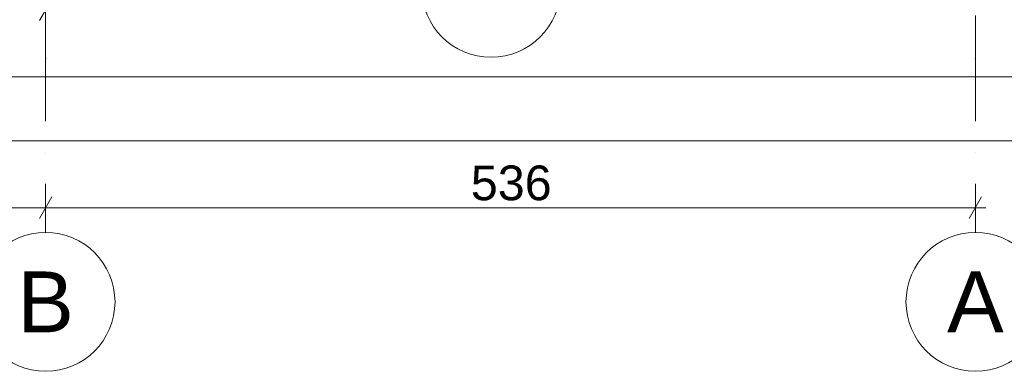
# Model space of a CAD drawing. Header units: millimetres. Extents: x 7523222 to 7678971, y 5352079 to 5786624.
# Tile 39 of 92: x 7563411 to 7569087, y 5757603 to 5759629. Entities that reach past the tile are written whole.
import ezdxf
from ezdxf.enums import TextEntityAlignment as Align

# ---------------------------------------------------------------- set-up
doc = ezdxf.new("R2010")
doc.units = ezdxf.units.MM
doc.header["$MEASUREMENT"] = 0
doc.linetypes.add('Kropki i Kreski', pattern=[720, 360, -180, 0, -180])
doc.layers.add('Nowe_299-A Wymiary opisy PB', color=7, linetype='Continuous')
doc.layers.add('Nowe_410-K Osie', color=7, linetype='Continuous')
for name, color, linetype, lineweight, true_color in [('Nowe_299-A Wymiary opisy PB_Nr_pióra__45', 7, 'Continuous', 15, 0x40a5ff), ('Nowe_299-A Wymiary opisy PB_Nr_pióra__85', 7, 'Continuous', 13, 0x80c2ff), ('Nowe_410-K Osie_Nr_pióra__5', 7, 'Continuous', 13, 0x40a5ff)]:
    doc.layers.add(name, color=color, linetype=linetype, lineweight=lineweight, true_color=true_color)
for name, color, linetype, lineweight in [('Nowe_299-A Wymiary opisy PB_Nr_pióra__6', 5, 'Continuous', 13), ('Nowe_410-K Osie_Nr_pióra__1', 7, 'Continuous', 13), ('Nowe_410-K Osie_Nr_pióra__7', 7, 'Continuous', 13)]:
    doc.layers.add(name, color=color, linetype=linetype, lineweight=lineweight)
doc.styles.add('STYL_AUTOMATYCZNY_2', font='arial.ttf')
doc.styles.add('STYL_AUTOMATYCZNY_3', font='arial.ttf')
doc.dimstyles.new('STYL_AUTOMATYCZNY__2', dxfattribs={"dimtxt": 200, "dimasz": 95, "dimexe": 0.18, "dimexo": 0.0625, "dimgap": 0, "dimtad": 1, "dimtih": 1, "dimtoh": 1, "dimdec": 1, "dimlfac": 0.1, "dimzin": 0, "dimdsep": 46, "dimtxsty": 'STYL_AUTOMATYCZNY_2', "dimblk": 'ARROWHEAD_2', "dimblk1": 'ARROWHEAD_2', "dimblk2": 'ARROWHEAD_2', "dimcen": 0.09, "dimclrd": 256, "dimclre": 256, "dimclrt": 5, "dimadec": 1, "dimazin": 0, "dimtfac": 1, "dimtdec": 4, "dimtmove": 0, "dimatfit": 3, "dimfxl": 0, "dimtolj": 1, "dimtzin": 0, "dimarcsym": 0})

# ---------------------------------------------------------------- blocks, each defined once
blk = doc.blocks.new('Standardowy znacznik osi[41]', base_point=(7568920.3, 5781536.1))
at = {"layer": 'Nowe_410-K Osie_Nr_pióra__5', "color": 161, "linetype": 'Kropki i Kreski', "lineweight": 13, "true_color": 0x40a5ff}
for p, q in [((7568920.3, 5780536.1), (7568920.3, 5759403.4)), ((7568920.3, 5759403.4), (7568920.3, 5758403.4))]:
    blk.add_line(p, q, dxfattribs=at)
blk.add_point((7568920.3, 5759403.4), dxfattribs=at)
blk.add_point((7568920.3, 5759403.4), dxfattribs=at)
at = {"layer": 'Nowe_410-K Osie_Nr_pióra__7', "color": 7, "linetype": 'Continuous', "lineweight": 13}
blk.add_circle((7568920.3, 5758003.4), 400, dxfattribs=at)
at = {"layer": 'Nowe_410-K Osie_Nr_pióra__1', "color": 7, "lineweight": 13, "style": 'STYL_AUTOMATYCZNY_3'}
for tag, p in [('AC_MarkerText_1_0', (7568920.3, 5782111.1)), ('AC_MarkerText_1_1', (7568920.3, 5758178.4))]:
    blk.add_attdef(tag, text='', height=350, dxfattribs=at).set_placement(p, align=Align.TOP_CENTER)
blk = doc.blocks.new('Standardowy znacznik osi[45]', base_point=(7563560.7, 5781536.1))
at = {"layer": 'Nowe_410-K Osie_Nr_pióra__5', "color": 161, "linetype": 'Kropki i Kreski', "lineweight": 13, "true_color": 0x40a5ff}
for p, q in [((7563560.7, 5780536.1), (7563560.7, 5759403.4)), ((7563560.7, 5759403.4), (7563560.7, 5758403.4))]:
    blk.add_line(p, q, dxfattribs=at)
blk.add_point((7563560.7, 5759403.4), dxfattribs=at)
blk.add_point((7563560.7, 5759403.4), dxfattribs=at)
at = {"layer": 'Nowe_410-K Osie_Nr_pióra__7', "color": 7, "linetype": 'Continuous', "lineweight": 13}
blk.add_circle((7563560.7, 5758003.4), 400, dxfattribs=at)
at = {"layer": 'Nowe_410-K Osie_Nr_pióra__1', "color": 7, "lineweight": 13, "style": 'STYL_AUTOMATYCZNY_3'}
for tag, p in [('AC_MarkerText_1_0', (7563560.7, 5782111.1)), ('AC_MarkerText_1_1', (7563560.7, 5758178.4))]:
    blk.add_attdef(tag, text='', height=350, dxfattribs=at).set_placement(p, align=Align.TOP_CENTER)
blk = doc.blocks.new('Standardowy znacznik osi[97]', base_point=(7565743.5, 5759920.4))
at = {"layer": 'Nowe_410-K Osie_Nr_pióra__7', "color": 7, "linetype": 'Continuous', "lineweight": 13}
blk.add_circle((7566128.5, 5759812), 400, dxfattribs=at)
at = {"layer": 'Nowe_410-K Osie_Nr_pióra__1', "color": 7, "lineweight": 13, "style": 'STYL_AUTOMATYCZNY_3'}
for tag, p in [('AC_MarkerText_1_1', (7540031.9, 5767329.6)), ('AC_MarkerText_1_0', (7566128.5, 5759987))]:
    blk.add_attdef(tag, text='', height=350, rotation=360, dxfattribs=at).set_placement(p, align=Align.TOP_CENTER)
blk = doc.blocks.new('*D276', base_point=(6982742.1, 5361781.8))
at = {"layer": 'Nowe_299-A Wymiary opisy PB_Nr_pióra__45', "color": 161, "linetype": 'Continuous', "lineweight": 15, "true_color": 0x40a5ff}
for p, q in [((7557596.5, 5758608.4), (7557524.3, 5758483.4)), ((7563596.8, 5758608.4), (7563524.7, 5758483.4))]:
    blk.add_line(p, q, dxfattribs=at)
at = {"layer": 'Nowe_299-A Wymiary opisy PB_Nr_pióra__85', "color": 151, "linetype": 'Continuous', "lineweight": 13, "true_color": 0x80c2ff}
for p, q in [((7557560.4, 5758452.1), (7557560.4, 5758639.6)), ((7563560.7, 5758452.1), (7563560.7, 5758639.6)), ((7557560.4, 5758545.9), (7563560.7, 5758545.9))]:
    blk.add_line(p, q, dxfattribs=at)
at = {"layer": 'Nowe_299-A Wymiary opisy PB_Nr_pióra__6', "color": 5, "lineweight": 13, "insert": (7560331.7, 5758585.9), "char_height": 200, "attachment_point": 7, "style": 'STYL_AUTOMATYCZNY_2'}
blk.add_mtext('\\A1;{\\pql;\\fArial|b0|i0|c238|p0;\\W1.000000;600}', dxfattribs=at)
blk = doc.blocks.new('ARROWHEAD_2')
at = {"color": 0, "linetype": 'Continuous', "lineweight": 0}
for p, q in [((-0.378, -0.655), (0.378, 0.655)), ((0, 0), (-1, 0))]:
    blk.add_line(p, q, dxfattribs=at)
blk = doc.blocks.new('*D277', base_point=(6982742.1, 5361781.8))
at = {"layer": 'Nowe_299-A Wymiary opisy PB_Nr_pióra__45', "color": 161, "linetype": 'Continuous', "lineweight": 15, "true_color": 0x40a5ff}
for p, q in [((7563596.8, 5758608.4), (7563524.7, 5758483.4)), ((7568884.2, 5758483.4), (7568956.4, 5758608.4))]:
    blk.add_line(p, q, dxfattribs=at)
at = {"layer": 'Nowe_299-A Wymiary opisy PB_Nr_pióra__85', "color": 151, "linetype": 'Continuous', "lineweight": 13, "true_color": 0x80c2ff}
for p, q in [((7563560.7, 5758452.1), (7563560.7, 5758639.6)), ((7568920.3, 5758452.1), (7568920.3, 5758639.6)), ((7563560.7, 5758545.9), (7568920.3, 5758545.9)), ((7568920.3, 5758545.9), (7568981.4, 5758545.9))]:
    blk.add_line(p, q, dxfattribs=at)
at = {"layer": 'Nowe_299-A Wymiary opisy PB_Nr_pióra__6', "color": 5, "lineweight": 13, "insert": (7566011.7, 5758585.9), "char_height": 200, "attachment_point": 7, "style": 'STYL_AUTOMATYCZNY_2'}
blk.add_mtext('\\A1;{\\pql;\\fArial|b0|i0|c238|p0;\\W1.000000;536}', dxfattribs=at)
blk = doc.blocks.new('*D278', base_point=(6982742.1, 5361781.8))
at = {"layer": 'Nowe_299-A Wymiary opisy PB_Nr_pióra__45', "color": 161, "linetype": 'Continuous', "lineweight": 15, "true_color": 0x40a5ff}
for p, q in [((7524916.3, 5758993), (7524844.1, 5758868)), ((7569194.2, 5758868), (7569266.4, 5758993))]:
    blk.add_line(p, q, dxfattribs=at)
at = {"layer": 'Nowe_299-A Wymiary opisy PB_Nr_pióra__85', "color": 151, "linetype": 'Continuous', "lineweight": 13, "true_color": 0x80c2ff}
for p, q in [((7524880.2, 5758836.7), (7524880.2, 5759024.2)), ((7569230.3, 5758836.7), (7569230.3, 5759024.2)), ((7524819, 5758930.5), (7524880.2, 5758930.5)), ((7524880.2, 5758930.5), (7569230.3, 5758930.5)), ((7569230.3, 5758930.5), (7569291.4, 5758930.5))]:
    blk.add_line(p, q, dxfattribs=at)
at = {"layer": 'Nowe_299-A Wymiary opisy PB_Nr_pióra__6', "color": 5, "lineweight": 13, "insert": (7546712, 5758970.5), "char_height": 200, "attachment_point": 7, "style": 'STYL_AUTOMATYCZNY_2'}
blk.add_mtext('\\A1;{\\pql;\\fArial|b0|i0|c238|p0;\\W1.000000;4\xa0435}', dxfattribs=at)
blk = doc.blocks.new('*D282', base_point=(6982742.1, 5361781.8))
at = {"layer": 'Nowe_299-A Wymiary opisy PB_Nr_pióra__45', "color": 161, "linetype": 'Continuous', "lineweight": 15, "true_color": 0x40a5ff}
for p, q in [((7545596, 5759362.8), (7545523.8, 5759237.8)), ((7569194.2, 5759237.8), (7569266.4, 5759362.8))]:
    blk.add_line(p, q, dxfattribs=at)
at = {"layer": 'Nowe_299-A Wymiary opisy PB_Nr_pióra__85', "color": 151, "linetype": 'Continuous', "lineweight": 13, "true_color": 0x80c2ff}
for p, q in [((7545559.9, 5759206.6), (7545559.9, 5759394.1)), ((7569230.3, 5759206.6), (7569230.3, 5759394.1)), ((7545559.9, 5759300.3), (7569230.3, 5759300.3)), ((7569230.3, 5759300.3), (7569291.4, 5759300.3))]:
    blk.add_line(p, q, dxfattribs=at)
at = {"layer": 'Nowe_299-A Wymiary opisy PB_Nr_pióra__6', "color": 5, "lineweight": 13, "insert": (7557051.9, 5759340.3), "char_height": 200, "attachment_point": 7, "style": 'STYL_AUTOMATYCZNY_2'}
blk.add_mtext('\\A1;{\\pql;\\fArial|b0|i0|c238|p0;\\W1.000000;2\xa0367}', dxfattribs=at)
blk = doc.blocks.new('*D287', base_point=(6982742.1, 5361781.8))
at = {"layer": 'Nowe_299-A Wymiary opisy PB_Nr_pióra__45', "color": 161, "linetype": 'Continuous', "lineweight": 15, "true_color": 0x40a5ff}
for p, q in [((7545596.5, 5759748.2), (7545524.3, 5759623.2)), ((7563596.8, 5759748.2), (7563524.7, 5759623.2))]:
    blk.add_line(p, q, dxfattribs=at)
at = {"layer": 'Nowe_299-A Wymiary opisy PB_Nr_pióra__85', "color": 151, "linetype": 'Continuous', "lineweight": 13, "true_color": 0x80c2ff}
for p, q in [((7545560.4, 5759592), (7545560.4, 5759779.5)), ((7563560.7, 5759592), (7563560.7, 5759779.5)), ((7545560.4, 5759685.7), (7563560.7, 5759685.7))]:
    blk.add_line(p, q, dxfattribs=at)
at = {"layer": 'Nowe_299-A Wymiary opisy PB_Nr_pióra__6', "color": 5, "lineweight": 13, "insert": (7554217.4, 5759725.7), "char_height": 200, "attachment_point": 7, "style": 'STYL_AUTOMATYCZNY_2'}
blk.add_mtext('\\A1;{\\pql;\\fArial|b0|i0|c238|p0;\\W1.000000;1\xa0800}', dxfattribs=at)
blk = doc.blocks.new('*D288', base_point=(6982742.1, 5361781.8))
at = {"layer": 'Nowe_299-A Wymiary opisy PB_Nr_pióra__45', "color": 161, "linetype": 'Continuous', "lineweight": 15, "true_color": 0x40a5ff}
for p, q in [((7563596.8, 5759748.2), (7563524.7, 5759623.2)), ((7569194.2, 5759623.2), (7569266.4, 5759748.2))]:
    blk.add_line(p, q, dxfattribs=at)
at = {"layer": 'Nowe_299-A Wymiary opisy PB_Nr_pióra__85', "color": 151, "linetype": 'Continuous', "lineweight": 13, "true_color": 0x80c2ff}
for p, q in [((7563560.7, 5759592), (7563560.7, 5759779.5)), ((7569230.3, 5759592), (7569230.3, 5759779.5)), ((7563560.7, 5759685.7), (7569230.3, 5759685.7)), ((7569230.3, 5759685.7), (7569291.4, 5759685.7))]:
    blk.add_line(p, q, dxfattribs=at)
at = {"layer": 'Nowe_299-A Wymiary opisy PB_Nr_pióra__6', "color": 5, "lineweight": 13, "insert": (7566166.7, 5759725.7), "char_height": 200, "attachment_point": 7, "style": 'STYL_AUTOMATYCZNY_2'}
blk.add_mtext('\\A1;{\\pql;\\fArial|b0|i0|c238|p0;\\W1.000000;567}', dxfattribs=at)
blk = doc.blocks.new('*D301', base_point=(6982742.1, 5361781.8))
at = {"layer": 'Nowe_299-A Wymiary opisy PB_Nr_pióra__45', "color": 161, "linetype": 'Continuous', "lineweight": 15, "true_color": 0x40a5ff}
for p, q in [((7557596.5, 5781305.8), (7557524.3, 5781180.8)), ((7563596.8, 5781305.8), (7563524.7, 5781180.8))]:
    blk.add_line(p, q, dxfattribs=at)
at = {"layer": 'Nowe_299-A Wymiary opisy PB_Nr_pióra__85', "color": 151, "linetype": 'Continuous', "lineweight": 13, "true_color": 0x80c2ff}
for p, q in [((7557560.4, 5781149.5), (7557560.4, 5781337)), ((7563560.7, 5781149.5), (7563560.7, 5781337)), ((7557560.4, 5781243.3), (7563560.7, 5781243.3))]:
    blk.add_line(p, q, dxfattribs=at)
at = {"layer": 'Nowe_299-A Wymiary opisy PB_Nr_pióra__6', "color": 5, "lineweight": 13, "insert": (7560331.7, 5781283.3), "char_height": 200, "attachment_point": 7, "style": 'STYL_AUTOMATYCZNY_2'}
blk.add_mtext('\\A1;{\\pql;\\fArial|b0|i0|c238|p0;\\W1.000000;600}', dxfattribs=at)
blk = doc.blocks.new('*D302', base_point=(6982742.1, 5361781.8))
at = {"layer": 'Nowe_299-A Wymiary opisy PB_Nr_pióra__45', "color": 161, "linetype": 'Continuous', "lineweight": 15, "true_color": 0x40a5ff}
for p, q in [((7563596.8, 5781305.8), (7563524.7, 5781180.8)), ((7568884.2, 5781180.8), (7568956.4, 5781305.8))]:
    blk.add_line(p, q, dxfattribs=at)
at = {"layer": 'Nowe_299-A Wymiary opisy PB_Nr_pióra__85', "color": 151, "linetype": 'Continuous', "lineweight": 13, "true_color": 0x80c2ff}
for p, q in [((7563560.7, 5781149.5), (7563560.7, 5781337)), ((7568920.3, 5781149.5), (7568920.3, 5781337)), ((7563560.7, 5781243.3), (7568920.3, 5781243.3)), ((7568920.3, 5781243.3), (7568981.4, 5781243.3))]:
    blk.add_line(p, q, dxfattribs=at)
at = {"layer": 'Nowe_299-A Wymiary opisy PB_Nr_pióra__6', "color": 5, "lineweight": 13, "insert": (7566011.7, 5781283.3), "char_height": 200, "attachment_point": 7, "style": 'STYL_AUTOMATYCZNY_2'}
blk.add_mtext('\\A1;{\\pql;\\fArial|b0|i0|c238|p0;\\W1.000000;536}', dxfattribs=at)

msp = doc.modelspace()

# ---------------------------------------------------------------- block references
at = {"layer": 'Nowe_410-K Osie', "color": 8, "linetype": 'Continuous', "lineweight": 13}
ref = msp.add_blockref('Standardowy znacznik osi[45]', (7563560.74, 5781536.1), dxfattribs=at)
ref.add_attrib('AC_MarkerText_1_1', 'B', dxfattribs={"layer": 'Nowe_410-K Osie_Nr_pióra__1', "color": 7, "lineweight": 13, "height": 350, "style": 'STYL_AUTOMATYCZNY_3'}).set_placement((7563560.74, 5758178.44), align=Align.TOP_CENTER)
ref = msp.add_blockref('Standardowy znacznik osi[41]', (7568920.3, 5781536.1), dxfattribs=at)
ref.add_attrib('AC_MarkerText_1_1', 'A', dxfattribs={"layer": 'Nowe_410-K Osie_Nr_pióra__1', "color": 7, "lineweight": 13, "height": 350, "style": 'STYL_AUTOMATYCZNY_3'}).set_placement((7568920.3, 5758178.44), align=Align.TOP_CENTER)
msp.add_blockref('Standardowy znacznik osi[97]', (7565743.46, 5759920.36), dxfattribs=at)

# ---------------------------------------------------------------- dimensions: what is measured, and where the dimension line sits
at = {"layer": 'Nowe_299-A Wymiary opisy PB', "color": 151, "linetype": 'Continuous', "lineweight": 13, "true_color": 0x80c2ff}
for base, p1, p2, picture, middle in [((7563560.74, 5781243.28), (7557560.37, 5758403.44), (7563560.74, 5758403.44), '*D301', (7560560.05, 5781383.28)), ((7568920.3, 5781243.28), (7563560.74, 5758403.44), (7568920.3, 5758403.44), '*D302', (7566240.01, 5781383.28)), ((7569230.3, 5758930.48), (7524880.17, 5779396.83), (7569230.3, 5760225.61), '*D278', (7547055.13, 5759070.48)), ((7569230.3, 5759300.31), (7545559.88, 5765440.75), (7569230.3, 5760225.61), '*D282', (7557394.99, 5759440.31)), ((7563560.74, 5759685.73), (7545560.43, 5765440.72), (7563560.74, 5760225.61), '*D287', (7554560.48, 5759825.73)), ((7569230.3, 5759685.73), (7563560.74, 5760225.61), (7569230.3, 5760225.61), '*D288', (7566395.01, 5759825.73)), ((7563560.74, 5758545.85), (7557560.37, 5758403.44), (7563560.74, 5758403.44), '*D276', (7560560.05, 5758685.85)), ((7568920.3, 5758545.85), (7563560.74, 5758403.44), (7568920.3, 5758403.44), '*D277', (7566240.01, 5758685.85))]:
    dim = msp.add_linear_dim(base=base, p1=p1, p2=p2, dimstyle='STYL_AUTOMATYCZNY__2', dxfattribs=at)
    dim.commit()
    dim.dimension.update_dxf_attribs({"geometry": picture, "text_midpoint": middle, "dimtype": 160})

doc.saveas('drawing.dxf')
